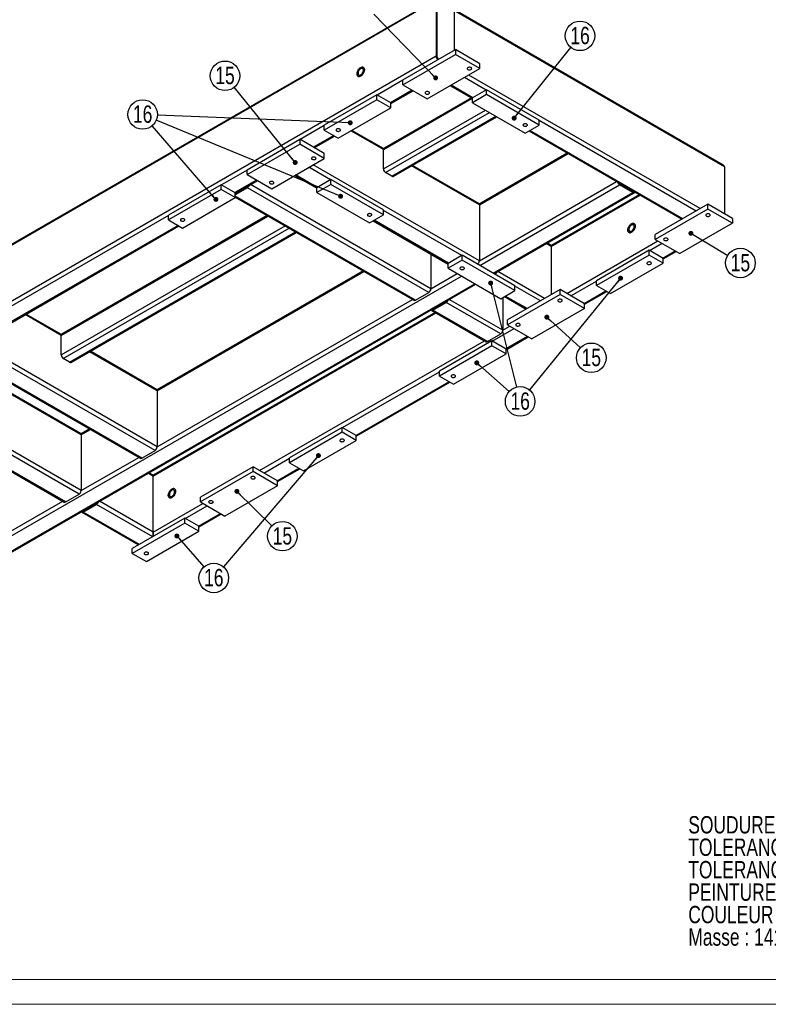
# Model space of a CAD drawing. Header units: millimetres. Extents: x 0 to 841, y 0 to 594.
# Tile 7 of 14: x 487 to 638, y 0 to 199. Entities that reach past the tile are written whole.
import ezdxf

# ---------------------------------------------------------------- set-up
doc = ezdxf.new("R2010")
doc.units = ezdxf.units.MM
doc.layers.add('NOTES', color=6, linetype='Continuous')
doc.layers.add('TRAIT-FORT', color=4, linetype='Continuous', lineweight=25)
doc.styles.add('SLDTEXTSTYLE0', font='TXT', dxfattribs={"width": 0.75})
doc.dimstyles.new('SLDDIMSTYLE2', dxfattribs={"dimtxt": 0.18, "dimasz": 1, "dimexe": 0, "dimexo": 0.0625, "dimgap": 0, "dimtad": 0, "dimtih": 1, "dimtoh": 1, "dimdec": 0, "dimrnd": 1e-09, "dimzin": 0, "dimdsep": 46, "dimtxsty": 'Standard', "dimblk1": 'DOT', "dimblk2": 'DOT', "dimsah": 1, "dimcen": 0.09, "dimadec": 0, "dimazin": 0, "dimtfac": 1, "dimtdec": 0, "dimtofl": 0, "dimtmove": 0, "dimatfit": 3, "dimldrblk": 'DOT', "dimfxl": 1, "dimfrac": 2, "dimtolj": 1, "dimtzin": 0, "dimarcsym": 0})

# ---------------------------------------------------------------- blocks, each defined once
blk = doc.blocks.new('SW_NOTE_0')
at = {"layer": 'NOTES', "color": 0, "char_height": 3.5, "attachment_point": 1, "style": 'SLDTEXTSTYLE0'}
for s, insert in [('SOUDURES :  A=3 CONTINUE ETANCHE', (0, 4.51)), ('TOLERANCE GENERALE : ± 1 mm', (0, -0.01)), ('TOLERANCE DE PLANEITE : ± 1 mm/m', (0, -4.54)), ('PEINTURE EPOXY EP: 60µ', (0, -9.07)), ('COULEUR : BLANC RAL 9010', (0, -13.59)), ('Masse : 141.56 Kg', (0, -18.12))]:
    blk.add_mtext(s, dxfattribs=dict(at, insert=insert))
blk = doc.blocks.new('SW_NOTE_23')
at = {"layer": 'NOTES', "color": 0}
blk.add_circle((2.56, -1.53), 2.98, dxfattribs=at)
at = {"layer": 'NOTES', "color": 0, "insert": (2.57, 0.28), "char_height": 3.5, "attachment_point": 2, "style": 'SLDTEXTSTYLE0'}
blk.add_mtext('15', dxfattribs=at)
blk = doc.blocks.new('_Dot')
at = {"color": 0, "linetype": 'ByBlock', "lineweight": -2}
blk.add_line((-0.5, 0), (-1, 0), dxfattribs=at)
at = {"color": 0, "linetype": 'ByBlock', "const_width": 0.5}
blk.add_lwpolyline([(-0.25, 0, 1), (0.25, 0, 1)], format="xyb", close=True, dxfattribs=at)
blk = doc.blocks.new('SW_NOTE_24')
at = {"layer": 'NOTES', "color": 0}
blk.add_circle((2.2, -2.01), 2.98, dxfattribs=at)
at = {"layer": 'NOTES', "color": 0, "insert": (2.21, -0.2), "char_height": 3.5, "attachment_point": 2, "style": 'SLDTEXTSTYLE0'}
blk.add_mtext('15', dxfattribs=at)
blk = doc.blocks.new('SW_NOTE_25')
at = {"layer": 'NOTES', "color": 0}
blk.add_circle((2.23, -1.98), 2.98, dxfattribs=at)
at = {"layer": 'NOTES', "color": 0, "insert": (2.24, -0.16), "char_height": 3.5, "attachment_point": 2, "style": 'SLDTEXTSTYLE0'}
blk.add_mtext('16', dxfattribs=at)
blk = doc.blocks.new('SW_NOTE_26')
at = {"layer": 'NOTES', "color": 0}
blk.add_circle((2.12, -2.09), 2.98, dxfattribs=at)
at = {"layer": 'NOTES', "color": 0, "insert": (2.13, -0.28), "char_height": 3.5, "attachment_point": 2, "style": 'SLDTEXTSTYLE0'}
blk.add_mtext('15', dxfattribs=at)
blk = doc.blocks.new('SW_NOTE_27')
at = {"layer": 'NOTES', "color": 0}
blk.add_circle((1.97, -2.24), 2.98, dxfattribs=at)
at = {"layer": 'NOTES', "color": 0, "insert": (1.98, -0.42), "char_height": 3.5, "attachment_point": 2, "style": 'SLDTEXTSTYLE0'}
blk.add_mtext('16', dxfattribs=at)
blk = doc.blocks.new('SW_NOTE_37')
at = {"layer": 'NOTES', "color": 0}
blk.add_circle((-1.88, 2.32), 2.98, dxfattribs=at)
at = {"layer": 'NOTES', "color": 0, "insert": (-1.87, 4.14), "char_height": 3.5, "attachment_point": 2, "style": 'SLDTEXTSTYLE0'}
blk.add_mtext('15', dxfattribs=at)
blk = doc.blocks.new('SW_NOTE_38')
at = {"layer": 'NOTES', "color": 0}
blk.add_circle((-1.95, 2.26), 2.98, dxfattribs=at)
at = {"layer": 'NOTES', "color": 0, "insert": (-1.94, 4.08), "char_height": 3.5, "attachment_point": 2, "style": 'SLDTEXTSTYLE0'}
blk.add_mtext('16', dxfattribs=at)
blk = doc.blocks.new('SW_NOTE_40')
at = {"layer": 'NOTES', "color": 0}
blk.add_circle((1.86, 2.33), 2.98, dxfattribs=at)
at = {"layer": 'NOTES', "color": 0, "insert": (1.87, 4.15), "char_height": 3.5, "attachment_point": 2, "style": 'SLDTEXTSTYLE0'}
blk.add_mtext('16', dxfattribs=at)

msp = doc.modelspace()

# ---------------------------------------------------------------- linework, layer by layer
at = {"lineweight": 18}
for p, q in [((836, 5), (5, 5)), ((841, 0), (0, 0))]:
    msp.add_line(p, q, dxfattribs=at)
at = {"layer": 'TRAIT-FORT', "lineweight": 25}
for p, q in [((570.98, 202.72), (364.99, 83.8)), ((571, 202.53), (571, 191.26)), ((570.86, 202.45), (364.74, 83.46)), ((570.86, 202.45), (570.86, 191.18)), ((628.74, 169.24), (574.54, 200.53)), ((574.54, 192.41), (574.54, 200.49)), ((628.98, 168.9), (574.54, 200.33)), ((570.86, 191.18), (364.74, 72.19)), ((564.14, 186.41), (574.75, 192.53)), ((564.14, 185.43), (574.75, 191.55)), ((571, 191.26), (570.86, 191.18)), ((574.75, 192.53), (574.75, 191.55)), ((579.7, 189.67), (574.75, 192.53)), ((579.7, 188.69), (574.75, 191.55)), ((569.09, 182.57), (579.7, 188.69)), ((579.7, 188.69), (579.7, 189.67)), ((580.97, 184.36), (576.59, 186.9)), ((624.11, 160.44), (577.44, 187.39)), ((564.14, 186.32), (558.98, 183.34)), ((564.14, 185.43), (564.14, 186.41)), ((564.14, 185.43), (569.09, 182.57)), ((573.73, 185.24), (578.21, 182.65)), ((578.28, 182.81), (573.9, 185.34)), ((558.91, 183.38), (548.3, 177.26)), ((558.91, 182.41), (558.91, 183.38)), ((561.74, 181.75), (558.91, 183.38)), ((560.24, 172.36), (578.14, 182.69)), ((577.97, 182.79), (560.36, 172.63)), ((566.05, 184.32), (561.67, 181.79)), ((561.74, 181.63), (566.23, 184.22)), ((581.04, 184.41), (578.21, 182.77)), ((581.04, 183.43), (578.21, 181.79)), ((578.21, 181.79), (578.21, 182.77)), ((581.04, 183.43), (581.04, 184.41)), ((591.65, 178.28), (581.04, 184.41)), ((591.65, 177.3), (581.04, 183.43)), ((558.91, 182.41), (548.3, 176.28)), ((551.13, 174.65), (561.74, 180.77)), ((561.74, 180.77), (558.91, 182.41)), ((561.74, 180.77), (561.74, 181.75)), ((578.21, 181.79), (588.82, 175.67)), ((560.24, 168.44), (580.79, 180.3)), ((560.66, 167.7), (581.64, 179.81)), ((561.93, 166.97), (582.92, 179.08)), ((562.23, 166.94), (583.09, 178.98)), ((548.3, 177.18), (543.44, 174.37)), ((548.3, 176.28), (548.3, 177.26)), ((588.82, 175.67), (591.65, 177.3)), ((591.65, 177.3), (591.65, 178.28)), ((623.26, 159.95), (591.65, 178.2)), ((550.21, 175.18), (546.13, 172.82)), ((546.31, 172.72), (550.39, 175.08)), ((548.3, 176.28), (551.13, 174.65)), ((560.24, 172.36), (553.7, 176.13)), ((560.28, 172.54), (553.87, 176.23)), ((589.56, 176.1), (620.39, 158.3)), ((620.57, 158.4), (589.74, 176.2)), ((532.77, 168.29), (543.37, 174.42)), ((532.77, 167.31), (543.37, 173.44)), ((543.37, 174.42), (543.37, 173.44)), ((548.32, 171.56), (543.37, 174.42)), ((548.32, 170.58), (543.37, 173.44)), ((548.32, 170.58), (548.32, 171.56)), ((560.24, 168.44), (560.24, 172.36)), ((597.31, 171.63), (579.54, 161.37)), ((579.58, 161.19), (597.48, 171.53)), ((537.72, 164.46), (548.32, 170.58)), ((549.6, 166.25), (545.21, 168.78)), ((579.58, 149.92), (546.06, 169.27)), ((579.58, 161.19), (565.93, 169.07)), ((579.45, 161.47), (566.1, 169.17)), ((628.98, 168.9), (628.98, 159.42)), ((532.77, 168.21), (527.6, 165.23)), ((532.77, 167.31), (532.77, 168.29)), ((532.77, 167.31), (537.72, 164.46)), ((542.35, 167.13), (546.84, 164.54)), ((546.91, 164.7), (542.52, 167.23)), ((561.93, 166.97), (560.66, 167.7)), ((527.53, 165.27), (516.93, 159.15)), ((527.53, 164.29), (527.53, 165.27)), ((530.36, 163.64), (527.53, 165.27)), ((534.68, 166.21), (530.29, 163.68)), ((530.36, 163.52), (534.85, 166.11)), ((530.36, 163.48), (532.83, 164.9)), ((569.81, 144.29), (533.43, 165.29)), ((549.67, 166.29), (546.84, 164.66)), ((549.67, 165.31), (546.84, 163.68)), ((549.67, 165.31), (549.67, 166.29)), ((560.27, 160.17), (549.67, 166.29)), ((560.27, 159.19), (549.67, 165.31)), ((579.58, 149.92), (607.24, 165.89)), ((579.65, 148.98), (607.84, 165.26)), ((610.53, 163.95), (607.84, 165.51)), ((610.53, 163.71), (607.84, 165.26)), ((527.53, 164.29), (516.93, 158.17)), ((530.36, 162.66), (527.53, 164.29)), ((532.83, 164.65), (530.36, 163.23)), ((530.36, 162.66), (530.36, 163.64)), ((566.7, 142), (530.36, 162.98)), ((569.39, 143.55), (532.83, 164.65)), ((546.84, 163.68), (546.84, 164.66)), ((546.84, 163.68), (557.44, 157.56)), ((582.33, 147.43), (610.53, 163.71)), ((582.51, 147.33), (610.83, 163.68)), ((611.8, 163.26), (594.03, 153)), ((594.07, 152.82), (611.98, 163.16)), ((610.53, 163.95), (610.57, 163.98)), ((519.76, 156.54), (530.36, 162.66)), ((530.36, 162.77), (566.4, 141.97)), ((579.58, 161.19), (579.58, 149.92)), ((625.66, 161.34), (615.05, 155.22)), ((625.66, 160.36), (625.66, 161.34)), ((630.61, 158.48), (625.66, 161.34)), ((516.93, 159.07), (479.01, 137.18)), ((495.29, 134.86), (537, 158.94)), ((536.82, 159.04), (495.41, 135.14)), ((516.93, 158.17), (516.93, 159.15)), ((557.44, 157.56), (560.27, 159.19)), ((560.27, 159.19), (560.27, 160.17)), ((576.04, 150.98), (560.27, 160.09)), ((625.66, 160.36), (615.05, 154.24)), ((630.61, 157.5), (625.66, 160.36)), ((518.84, 157.07), (481.69, 135.63)), ((481.76, 135.46), (519.01, 156.97)), ((495.29, 130.94), (540.4, 156.98)), ((516.93, 158.17), (519.76, 156.54)), ((558.19, 157.99), (573.28, 149.27)), ((573.35, 149.43), (558.36, 158.09)), ((630.61, 157.5), (620, 151.38)), ((630.61, 158.48), (630.61, 157.5)), ((495.71, 130.21), (541.24, 156.49)), ((496.99, 129.47), (542.52, 155.76)), ((497.29, 129.44), (542.69, 155.66)), ((615.05, 154.24), (615.05, 155.22)), ((594.07, 152.82), (593.05, 153.42)), ((593.95, 153.1), (593.22, 153.52)), ((597.18, 143.35), (615.55, 153.95)), ((613.87, 152.01), (616.4, 153.46)), ((615.05, 154.24), (620, 151.38)), ((569.81, 151.28), (569.81, 144.29)), ((576.11, 151.03), (573.28, 149.39)), ((576.11, 150.05), (576.11, 151.03)), ((586.72, 144.9), (576.11, 151.03)), ((594.07, 152.82), (594.07, 143.11)), ((613.8, 152.05), (603.19, 145.92)), ((613.8, 151.07), (603.19, 144.94)), ((613.8, 151.07), (613.8, 152.05)), ((616.63, 150.41), (613.8, 152.05)), ((616.63, 149.43), (613.8, 151.07)), ((616.56, 150.45), (619.08, 151.91)), ((616.63, 150.29), (619.26, 151.81)), ((576.11, 150.05), (573.28, 148.41)), ((573.28, 148.41), (573.28, 149.39)), ((586.72, 143.92), (576.11, 150.05)), ((606.02, 143.31), (616.63, 149.43)), ((616.63, 149.43), (616.63, 150.41)), ((556.16, 147.88), (514.59, 123.88)), ((514.63, 123.7), (556.34, 147.78)), ((569.81, 144.29), (575.12, 147.35)), ((573.28, 148.41), (583.89, 142.29)), ((582.55, 147.31), (582.69, 147.39)), ((592.73, 142.33), (583.29, 147.78)), ((458.64, 79.13), (575.97, 146.86)), ((461.33, 77.58), (578.66, 145.31)), ((461.63, 77.55), (578.83, 145.21)), ((598.03, 142.86), (603.19, 145.84)), ((603.19, 144.94), (603.19, 145.92)), ((603.19, 144.94), (606.02, 143.31)), ((566.7, 142), (569.39, 143.55)), ((583.89, 142.29), (586.72, 143.92)), ((595.84, 144.13), (585.23, 138)), ((595.84, 143.15), (585.23, 137.02)), ((586.72, 143.92), (586.72, 144.9)), ((591.88, 141.84), (586.72, 144.82)), ((595.84, 143.15), (595.84, 144.13)), ((600.79, 141.27), (595.84, 144.13)), ((600.79, 140.29), (595.84, 143.15)), ((600.72, 141.31), (605.1, 143.84)), ((600.79, 141.15), (605.28, 143.74)), ((514.63, 112.43), (566.1, 142.14)), ((570.23, 140.2), (572.92, 141.75)), ((570.23, 139.96), (572.92, 141.51)), ((583.88, 135.18), (572.92, 141.51)), ((584.31, 135.92), (573.52, 142.14)), ((584.31, 142.53), (584.31, 135.92)), ((584.63, 142.72), (589.02, 140.19)), ((589.19, 140.29), (584.81, 142.82)), ((600.79, 140.29), (600.79, 141.27)), ((495.29, 134.86), (488.01, 139.07)), ((495.33, 135.04), (488.18, 139.17)), ((570.66, 139.51), (513.8, 106.68)), ((513.8, 106.48), (570.84, 139.41)), ((569.93, 139.93), (580.9, 133.6)), ((570.23, 140.2), (570.2, 140.22)), ((581.2, 133.63), (570.23, 139.96)), ((600.79, 140.29), (590.18, 134.17)), ((585.23, 137.02), (585.23, 138)), ((585.23, 137.02), (590.18, 134.17)), ((581.2, 133.63), (583.88, 135.18)), ((582.19, 133.72), (586.58, 136.25)), ((584.31, 135.92), (585.73, 136.74)), ((495.29, 130.94), (495.29, 134.86)), ((535.29, 107.62), (580.6, 133.77)), ((582.12, 133.76), (571.52, 127.64)), ((582.12, 132.78), (582.12, 133.76)), ((584.95, 132.13), (582.12, 133.76)), ((584.88, 132.17), (589.26, 134.7)), ((584.95, 132), (589.44, 134.6)), ((514.21, 111.7), (478.14, 132.51)), ((514.63, 112.43), (478.99, 133)), ((514.63, 123.7), (500.98, 131.58)), ((514.51, 123.97), (501.16, 131.68)), ((582.12, 132.78), (571.52, 126.66)), ((574.34, 125.02), (584.95, 131.15)), ((584.95, 131.15), (582.12, 132.78)), ((584.95, 131.15), (584.95, 132.13)), ((499.3, 114.85), (473.42, 129.79)), ((499.18, 115.12), (473.6, 129.89)), ((475.28, 130.86), (511.22, 110.11)), ((511.52, 110.14), (475.46, 130.96)), ((496.99, 129.47), (495.71, 130.21)), ((551.98, 116.28), (571.52, 127.55)), ((571.52, 126.66), (571.52, 127.64)), ((554.67, 114.73), (573.42, 125.55)), ((554.74, 114.56), (573.6, 125.45)), ((571.52, 126.66), (574.34, 125.02)), ((514.63, 123.7), (514.63, 112.43)), ((499.3, 103.58), (465.78, 122.93)), ((500.98, 116.02), (499.26, 115.03)), ((499.3, 114.85), (501.16, 115.92)), ((551.91, 116.32), (541.3, 110.19)), ((551.91, 115.34), (541.3, 109.21)), ((551.91, 115.34), (551.91, 116.32)), ((554.74, 114.68), (551.91, 116.32)), ((554.74, 113.7), (551.91, 115.34)), ((498.88, 102.85), (480, 113.75)), ((499.3, 114.85), (499.3, 103.58)), ((544.13, 107.58), (554.74, 113.7)), ((554.74, 113.7), (554.74, 114.68)), ((477.91, 111.64), (495.89, 101.27)), ((496.19, 101.3), (478.09, 111.75)), ((511.52, 110.14), (514.21, 111.7)), ((499.3, 103.58), (510.92, 110.29)), ((536.14, 107.13), (541.3, 110.11)), ((541.3, 109.21), (541.3, 110.19)), ((541.3, 109.21), (544.13, 107.58)), ((533.95, 108.4), (523.34, 102.27)), ((533.95, 107.42), (523.34, 101.29)), ((533.95, 107.42), (533.95, 108.4)), ((538.9, 105.54), (533.95, 108.4)), ((538.9, 104.56), (533.95, 107.42)), ((538.83, 105.58), (543.21, 108.11)), ((538.9, 105.42), (543.39, 108.01)), ((513.8, 106.48), (512.77, 107.07)), ((513.8, 106.68), (512.95, 107.17)), ((513.8, 106.68), (513.8, 106.48)), ((513.8, 106.48), (513.8, 106.68)), ((513.8, 95.21), (513.8, 106.48)), ((538.9, 104.56), (538.9, 105.54)), ((538.9, 104.56), (528.29, 98.44)), ((458.22, 79.86), (495.59, 101.44)), ((496.19, 101.3), (498.88, 102.85)), ((513.8, 95.21), (503.01, 101.44)), ((523.34, 101.29), (523.34, 102.27)), ((523.34, 101.29), (528.29, 98.44)), ((499.73, 99.5), (499.69, 99.52)), ((499.73, 99.5), (502.41, 101.05)), ((499.73, 99.25), (502.41, 100.81)), ((513.73, 94.27), (502.41, 100.81)), ((513.8, 95.21), (523.84, 101.01)), ((520.3, 97.99), (524.69, 100.52)), ((499.43, 99.22), (510.86, 92.62)), ((511.04, 92.72), (499.73, 99.25)), ((520.23, 98.03), (509.62, 91.91)), ((520.23, 97.05), (520.23, 98.03)), ((523.06, 96.4), (520.23, 98.03)), ((522.99, 96.44), (527.37, 98.97)), ((523.06, 96.28), (527.55, 98.87)), ((520.23, 97.05), (509.62, 90.93)), ((512.45, 89.29), (523.06, 95.42)), ((523.06, 95.42), (520.23, 97.05)), ((523.06, 95.42), (523.06, 96.4)), ((513.8, 95.21), (513.8, 94.31)), ((513.8, 94.31), (513.8, 95.21)), ((509.62, 90.93), (509.62, 91.91)), ((509.62, 90.93), (512.45, 89.29))]:
    msp.add_line(p, q, dxfattribs=at)
at = {"layer": 'TRAIT-FORT', "lineweight": 25, "flags": 128}
for points in [[(554.92, 187.61), (554.93, 187.46), (554.97, 187.33), (555.03, 187.22), (555.11, 187.14), (555.21, 187.1), (555.33, 187.08), (555.45, 187.1), (555.59, 187.15), (555.73, 187.22), (555.86, 187.33), (555.99, 187.46), (556.11, 187.61), (556.21, 187.78), (556.29, 187.95), (556.35, 188.13), (556.39, 188.3), (556.4, 188.47), (556.39, 188.62), (556.35, 188.75), (556.29, 188.85), (556.21, 188.93), (556.11, 188.98), (555.99, 189), (555.86, 188.98), (555.73, 188.93), (555.59, 188.85), (555.45, 188.75), (555.33, 188.62), (555.21, 188.46), (555.11, 188.3), (555.03, 188.13), (554.97, 187.95), (554.93, 187.78), (554.92, 187.61)], [(555.66, 188.9), (555.79, 188.96), (555.93, 188.99), (556.05, 188.99), (556.16, 188.96), (556.25, 188.9), (556.32, 188.81), (556.37, 188.69), (556.4, 188.55), (556.4, 188.39), (556.37, 188.22), (556.32, 188.04), (556.25, 187.86), (556.16, 187.69), (556.05, 187.54), (555.93, 187.39), (555.79, 187.28), (555.66, 187.18), (555.52, 187.12), (555.39, 187.09), (555.27, 187.08), (555.16, 187.12), (555.06, 187.18), (554.99, 187.27), (554.94, 187.39), (554.92, 187.53), (554.92, 187.69), (554.94, 187.86), (554.99, 188.04), (555.06, 188.21), (555.16, 188.38), (555.27, 188.54), (555.39, 188.68), (555.52, 188.8), (555.66, 188.9)], [(555.13, 187.73), (555.14, 187.61), (555.18, 187.5), (555.24, 187.42), (555.31, 187.37), (555.41, 187.35), (555.52, 187.37), (555.63, 187.41), (555.74, 187.48), (555.85, 187.58), (555.96, 187.7), (556.04, 187.84), (556.11, 187.99), (556.16, 188.13), (556.19, 188.28), (556.19, 188.41), (556.16, 188.52), (556.11, 188.62), (556.04, 188.68), (555.96, 188.72), (555.85, 188.72), (555.74, 188.69), (555.63, 188.63), (555.52, 188.55), (555.41, 188.44), (555.31, 188.31), (555.24, 188.17), (555.18, 188.02), (555.14, 187.87), (555.13, 187.73)], [(577.26, 188.51), (577.36, 188.46), (577.48, 188.44), (577.61, 188.43), (577.73, 188.45), (577.85, 188.48), (577.94, 188.54), (578, 188.6), (578.03, 188.67), (578.02, 188.75), (577.97, 188.82), (577.9, 188.88), (577.79, 188.92), (577.67, 188.95), (577.55, 188.95), (577.42, 188.93), (577.31, 188.9), (577.22, 188.85), (577.16, 188.78), (577.13, 188.71), (577.14, 188.64), (577.18, 188.57), (577.26, 188.51)], [(568.77, 183.61), (568.88, 183.56), (569, 183.54), (569.12, 183.53), (569.25, 183.55), (569.36, 183.59), (569.45, 183.64), (569.51, 183.7), (569.54, 183.77), (569.53, 183.85), (569.49, 183.92), (569.41, 183.98), (569.31, 184.02), (569.19, 184.05), (569.06, 184.05), (568.94, 184.04), (568.82, 184), (568.73, 183.95), (568.67, 183.88), (568.64, 183.81), (568.65, 183.74), (568.7, 183.67), (568.77, 183.61)], [(588.5, 177.12), (588.6, 177.07), (588.72, 177.05), (588.85, 177.04), (588.98, 177.06), (589.09, 177.09), (589.18, 177.15), (589.24, 177.21), (589.27, 177.28), (589.26, 177.36), (589.22, 177.43), (589.14, 177.49), (589.04, 177.53), (588.92, 177.56), (588.79, 177.56), (588.66, 177.55), (588.55, 177.51), (588.46, 177.46), (588.4, 177.39), (588.37, 177.32), (588.38, 177.25), (588.43, 177.18), (588.5, 177.12)], [(551.45, 176.1), (551.53, 176.16), (551.57, 176.23), (551.58, 176.3), (551.55, 176.37), (551.49, 176.44), (551.4, 176.49), (551.29, 176.53), (551.16, 176.54), (551.04, 176.54), (550.92, 176.51), (550.81, 176.47), (550.74, 176.41), (550.69, 176.34), (550.68, 176.26), (550.71, 176.19), (550.77, 176.13), (550.86, 176.07), (550.97, 176.04), (551.1, 176.02), (551.23, 176.03), (551.35, 176.05), (551.45, 176.1)], [(545.88, 170.39), (545.99, 170.35), (546.11, 170.32), (546.23, 170.32), (546.36, 170.33), (546.47, 170.37), (546.56, 170.42), (546.62, 170.49), (546.65, 170.56), (546.64, 170.63), (546.6, 170.7), (546.52, 170.76), (546.42, 170.81), (546.3, 170.83), (546.17, 170.84), (546.04, 170.82), (545.93, 170.79), (545.84, 170.73), (545.78, 170.67), (545.75, 170.6), (545.76, 170.52), (545.81, 170.45), (545.88, 170.39)], [(537.4, 165.5), (537.5, 165.45), (537.62, 165.43), (537.75, 165.42), (537.87, 165.44), (537.99, 165.47), (538.08, 165.52), (538.14, 165.59), (538.16, 165.66), (538.16, 165.74), (538.11, 165.8), (538.03, 165.86), (537.93, 165.91), (537.81, 165.93), (537.68, 165.94), (537.56, 165.92), (537.45, 165.89), (537.36, 165.84), (537.29, 165.77), (537.27, 165.7), (537.28, 165.62), (537.32, 165.56), (537.4, 165.5)], [(557.13, 159.01), (557.23, 158.96), (557.35, 158.94), (557.48, 158.93), (557.6, 158.95), (557.71, 158.98), (557.8, 159.03), (557.87, 159.1), (557.89, 159.17), (557.88, 159.24), (557.84, 159.31), (557.76, 159.37), (557.66, 159.42), (557.54, 159.44), (557.41, 159.45), (557.29, 159.43), (557.17, 159.4), (557.08, 159.35), (557.02, 159.28), (557, 159.21), (557, 159.13), (557.05, 159.06), (557.13, 159.01)], [(625.34, 158.95), (625.45, 158.91), (625.57, 158.88), (625.69, 158.88), (625.82, 158.89), (625.93, 158.93), (626.02, 158.98), (626.08, 159.05), (626.11, 159.12), (626.1, 159.19), (626.06, 159.26), (625.98, 159.32), (625.88, 159.37), (625.76, 159.39), (625.63, 159.4), (625.5, 159.38), (625.39, 159.35), (625.3, 159.29), (625.24, 159.23), (625.21, 159.16), (625.22, 159.08), (625.27, 159.01), (625.34, 158.95)], [(520.07, 157.99), (520.15, 158.04), (520.2, 158.11), (520.2, 158.19), (520.18, 158.26), (520.12, 158.32), (520.03, 158.38), (519.91, 158.41), (519.79, 158.43), (519.66, 158.42), (519.54, 158.4), (519.44, 158.35), (519.36, 158.29), (519.32, 158.22), (519.31, 158.15), (519.33, 158.08), (519.4, 158.01), (519.49, 157.96), (519.6, 157.93), (519.72, 157.91), (519.85, 157.92), (519.97, 157.94), (520.07, 157.99)], [(610.25, 157.38), (610.11, 157.29), (609.98, 157.17), (609.86, 157.03), (609.75, 156.87), (609.65, 156.7), (609.58, 156.52), (609.53, 156.35), (609.51, 156.18), (609.51, 156.02), (609.53, 155.88), (609.58, 155.76), (609.65, 155.67), (609.75, 155.6), (609.86, 155.57), (609.98, 155.57), (610.11, 155.6), (610.25, 155.67), (610.38, 155.76), (610.51, 155.88), (610.64, 156.02), (610.75, 156.18), (610.84, 156.35), (610.91, 156.53), (610.96, 156.7), (610.99, 156.87), (610.99, 157.03), (610.96, 157.17), (610.91, 157.29), (610.84, 157.38), (610.75, 157.45), (610.64, 157.48), (610.51, 157.48), (610.38, 157.45), (610.25, 157.38)], [(610.25, 157.38), (610.38, 157.45), (610.51, 157.48), (610.64, 157.48), (610.75, 157.45), (610.84, 157.38), (610.91, 157.29), (610.96, 157.17), (610.99, 157.03), (610.99, 156.87), (610.96, 156.7), (610.91, 156.53), (610.84, 156.35), (610.75, 156.18), (610.64, 156.02), (610.51, 155.88), (610.38, 155.76), (610.25, 155.67), (610.11, 155.6), (609.98, 155.57), (609.86, 155.57), (609.75, 155.6), (609.65, 155.67), (609.58, 155.76), (609.53, 155.88), (609.51, 156.02), (609.51, 156.18), (609.53, 156.35), (609.58, 156.52), (609.65, 156.7), (609.75, 156.87), (609.86, 157.03), (609.98, 157.17), (610.11, 157.29), (610.25, 157.38)], [(610.25, 157.14), (610.13, 157.06), (610.02, 156.95), (609.92, 156.83), (609.84, 156.69), (609.78, 156.54), (609.73, 156.39), (609.72, 156.25), (609.72, 156.12), (609.75, 156.02), (609.81, 155.93), (609.88, 155.87), (609.97, 155.84), (610.08, 155.85), (610.19, 155.88), (610.3, 155.95), (610.42, 156.04), (610.52, 156.16), (610.61, 156.29), (610.68, 156.44), (610.74, 156.58), (610.77, 156.73), (610.78, 156.86), (610.76, 156.98), (610.71, 157.08), (610.65, 157.16), (610.57, 157.2), (610.47, 157.21), (610.36, 157.19), (610.25, 157.14)], [(616.86, 154.06), (616.96, 154.01), (617.08, 153.99), (617.21, 153.98), (617.33, 154), (617.45, 154.03), (617.54, 154.08), (617.6, 154.15), (617.62, 154.22), (617.62, 154.29), (617.57, 154.36), (617.49, 154.42), (617.39, 154.47), (617.27, 154.49), (617.14, 154.5), (617.02, 154.48), (616.91, 154.45), (616.82, 154.39), (616.75, 154.33), (616.73, 154.26), (616.74, 154.18), (616.78, 154.11), (616.86, 154.06)], [(613.48, 149.25), (613.59, 149.21), (613.71, 149.18), (613.83, 149.17), (613.96, 149.19), (614.07, 149.23), (614.16, 149.28), (614.22, 149.34), (614.25, 149.41), (614.24, 149.49), (614.2, 149.56), (614.12, 149.62), (614.02, 149.66), (613.9, 149.69), (613.77, 149.69), (613.64, 149.68), (613.53, 149.64), (613.44, 149.59), (613.38, 149.52), (613.35, 149.45), (613.36, 149.38), (613.41, 149.31), (613.48, 149.25)], [(575.79, 148.23), (575.9, 148.18), (576.02, 148.16), (576.14, 148.15), (576.27, 148.17), (576.38, 148.2), (576.47, 148.26), (576.53, 148.32), (576.56, 148.39), (576.55, 148.47), (576.51, 148.54), (576.43, 148.6), (576.33, 148.64), (576.21, 148.67), (576.08, 148.67), (575.95, 148.66), (575.84, 148.62), (575.75, 148.57), (575.69, 148.5), (575.66, 148.43), (575.67, 148.36), (575.72, 148.29), (575.79, 148.23)], [(595.52, 141.74), (595.62, 141.69), (595.74, 141.67), (595.87, 141.66), (596, 141.68), (596.11, 141.71), (596.2, 141.77), (596.26, 141.83), (596.29, 141.9), (596.28, 141.98), (596.24, 142.05), (596.16, 142.11), (596.06, 142.15), (595.94, 142.18), (595.81, 142.18), (595.68, 142.17), (595.57, 142.13), (595.48, 142.08), (595.42, 142.01), (595.39, 141.94), (595.4, 141.87), (595.45, 141.8), (595.52, 141.74)], [(587.04, 136.84), (587.14, 136.8), (587.26, 136.77), (587.39, 136.76), (587.51, 136.78), (587.62, 136.82), (587.72, 136.87), (587.78, 136.93), (587.8, 137.01), (587.79, 137.08), (587.75, 137.15), (587.67, 137.21), (587.57, 137.25), (587.45, 137.28), (587.32, 137.28), (587.2, 137.27), (587.09, 137.23), (586.99, 137.18), (586.93, 137.11), (586.91, 137.04), (586.92, 136.97), (586.96, 136.9), (587.04, 136.84)], [(574.66, 126.47), (574.74, 126.53), (574.78, 126.6), (574.79, 126.67), (574.77, 126.75), (574.7, 126.81), (574.61, 126.86), (574.5, 126.9), (574.38, 126.91), (574.25, 126.91), (574.13, 126.88), (574.03, 126.84), (573.95, 126.78), (573.9, 126.71), (573.9, 126.64), (573.92, 126.56), (573.98, 126.5), (574.07, 126.45), (574.19, 126.41), (574.31, 126.4), (574.44, 126.4), (574.56, 126.43), (574.66, 126.47)], [(551.59, 113.52), (551.69, 113.48), (551.81, 113.45), (551.94, 113.45), (552.07, 113.46), (552.18, 113.5), (552.27, 113.55), (552.33, 113.61), (552.36, 113.69), (552.35, 113.76), (552.3, 113.83), (552.23, 113.89), (552.13, 113.93), (552.01, 113.96), (551.88, 113.96), (551.75, 113.95), (551.64, 113.91), (551.55, 113.86), (551.49, 113.8), (551.46, 113.72), (551.47, 113.65), (551.51, 113.58), (551.59, 113.52)], [(533.63, 106.01), (533.73, 105.97), (533.85, 105.94), (533.98, 105.93), (534.11, 105.95), (534.22, 105.99), (534.31, 106.04), (534.37, 106.1), (534.4, 106.17), (534.39, 106.25), (534.34, 106.32), (534.27, 106.38), (534.16, 106.42), (534.04, 106.45), (533.92, 106.45), (533.79, 106.44), (533.68, 106.4), (533.59, 106.35), (533.53, 106.28), (533.5, 106.21), (533.51, 106.14), (533.55, 106.07), (533.63, 106.01)], [(517.61, 103.91), (517.75, 103.97), (517.88, 104.01), (518.01, 104.01), (518.12, 103.97), (518.21, 103.91), (518.28, 103.82), (518.33, 103.7), (518.35, 103.56), (518.35, 103.4), (518.33, 103.23), (518.28, 103.05), (518.21, 102.88), (518.12, 102.71), (518.01, 102.55), (517.88, 102.41), (517.75, 102.29), (517.61, 102.19), (517.48, 102.13), (517.35, 102.1), (517.22, 102.1), (517.11, 102.13), (517.02, 102.19), (516.95, 102.29), (516.9, 102.4), (516.88, 102.55), (516.88, 102.7), (516.9, 102.87), (516.95, 103.05), (517.02, 103.23), (517.11, 103.4), (517.22, 103.55), (517.35, 103.7), (517.48, 103.82), (517.61, 103.91)], [(517.61, 103.91), (517.48, 103.82), (517.35, 103.7), (517.22, 103.55), (517.11, 103.4), (517.02, 103.23), (516.95, 103.05), (516.9, 102.87), (516.88, 102.7), (516.88, 102.55), (516.9, 102.4), (516.95, 102.29), (517.02, 102.19), (517.11, 102.13), (517.22, 102.1), (517.35, 102.1), (517.48, 102.13), (517.61, 102.19), (517.75, 102.29), (517.88, 102.41), (518.01, 102.55), (518.12, 102.71), (518.21, 102.88), (518.28, 103.05), (518.33, 103.23), (518.35, 103.4), (518.35, 103.56), (518.33, 103.7), (518.28, 103.82), (518.21, 103.91), (518.12, 103.97), (518.01, 104.01), (517.88, 104.01), (517.75, 103.97), (517.61, 103.91)], [(517.61, 103.66), (517.5, 103.58), (517.39, 103.48), (517.29, 103.35), (517.21, 103.21), (517.15, 103.07), (517.1, 102.92), (517.09, 102.78), (517.09, 102.65), (517.12, 102.54), (517.18, 102.45), (517.25, 102.4), (517.34, 102.37), (517.45, 102.37), (517.56, 102.41), (517.67, 102.48), (517.78, 102.57), (517.89, 102.68), (517.98, 102.82), (518.05, 102.96), (518.11, 103.11), (518.14, 103.25), (518.14, 103.39), (518.13, 103.51), (518.08, 103.61), (518.02, 103.68), (517.94, 103.72), (517.84, 103.74), (517.73, 103.72), (517.61, 103.66)], [(525.15, 101.11), (525.25, 101.07), (525.37, 101.04), (525.5, 101.04), (525.62, 101.05), (525.73, 101.09), (525.82, 101.14), (525.89, 101.2), (525.91, 101.28), (525.9, 101.35), (525.86, 101.42), (525.78, 101.48), (525.68, 101.52), (525.56, 101.55), (525.43, 101.55), (525.31, 101.54), (525.19, 101.5), (525.1, 101.45), (525.04, 101.39), (525.01, 101.31), (525.02, 101.24), (525.07, 101.17), (525.15, 101.11)], [(512.77, 90.74), (512.85, 90.8), (512.89, 90.87), (512.9, 90.95), (512.87, 91.02), (512.81, 91.08), (512.72, 91.13), (512.61, 91.17), (512.49, 91.19), (512.36, 91.18), (512.24, 91.15), (512.13, 91.11), (512.06, 91.05), (512.01, 90.98), (512, 90.91), (512.03, 90.84), (512.09, 90.77), (512.18, 90.72), (512.3, 90.68), (512.42, 90.67), (512.55, 90.67), (512.67, 90.7), (512.77, 90.74)]]:
    msp.add_lwpolyline(points, dxfattribs=at)
at = {"layer": 'TRAIT-FORT', "lineweight": 25}
for centre, radius, start, end in [((571.8, 191.23), 0.937, 182.8842, 231.9728), ((571.94, 191.31), 0.937, 182.8842, 231.9728), ((560.52, 172.39), 0.288, 124.0564, 187.2558), ((561.16, 168.48), 0.922, 182.6055, 237.3945), ((562.11, 167.21), 0.302, 234.3824, 294.3071), ((532.33, 165.44), 0.928, 302.6962, 343.029), ((532.61, 165.25), 0.414, 301.6608, 324.2411), ((608.34, 166.04), 0.928, 196.971, 237.3038), ((608.06, 165.86), 0.414, 215.7589, 238.3392), ((610.62, 164.09), 0.166, 235.8385, 278.9469), ((610.69, 163.91), 0.259, 230.2915, 328.5442), ((579.28, 161.22), 0.296, 353.7012, 54.9867), ((593.78, 152.86), 0.296, 353.7012, 54.9867), ((578.64, 149.97), 0.937, 308.0272, 357.1158), ((582.47, 147.75), 0.414, 301.6608, 324.2411), ((582.16, 147.94), 0.958, 308.3075, 342.6614), ((568.89, 144.33), 0.922, 302.6055, 357.3945), ((566.52, 142.24), 0.302, 245.6929, 305.6176), ((572.42, 142.29), 0.928, 302.6962, 343.029), ((572.7, 142.11), 0.414, 301.6608, 324.2411), ((570.07, 140.16), 0.259, 211.4558, 309.7085), ((570.14, 140.34), 0.166, 261.0531, 304.1615), ((495.58, 134.9), 0.288, 124.0564, 187.2558), ((583.39, 135.96), 0.922, 302.6055, 357.3945), ((581.02, 133.88), 0.302, 245.6929, 305.6176), ((496.21, 130.99), 0.922, 182.6055, 237.3945), ((497.16, 129.72), 0.302, 234.3824, 294.3071), ((514.34, 123.73), 0.296, 353.7012, 54.9867), ((499.01, 114.88), 0.296, 353.7012, 54.9867), ((513.71, 112.47), 0.922, 302.6055, 357.3945), ((511.34, 110.39), 0.302, 245.6929, 305.6176), ((498.38, 103.62), 0.922, 302.6055, 357.3945), ((496.01, 101.54), 0.302, 245.6929, 305.6176), ((501.91, 101.59), 0.928, 302.6962, 343.029), ((499.56, 99.45), 0.259, 211.4558, 309.7085), ((499.63, 99.64), 0.166, 261.0531, 304.1615), ((502.19, 101.4), 0.414, 301.6608, 324.2411)]:
    msp.add_arc(centre, radius, start, end, dxfattribs=at)
msp.add_ellipse((628.14, 168.9), major_axis=(0.849, 0), ratio=0.577382, start_param=0, end_param=0.785479, dxfattribs=at)

# ---------------------------------------------------------------- block references
at = {"layer": 'NOTES'}
for name, p in [('SW_NOTE_40', (598.01, 192.95)), ('SW_NOTE_37', (530.18, 184.91)), ('SW_NOTE_38', (513.65, 177.17)), ('SW_NOTE_23', (629.64, 151.02)), ('SW_NOTE_24', (599.94, 132.38)), ('SW_NOTE_25', (585.57, 123.55)), ('SW_NOTE_26', (537.75, 96.49)), ('SW_NOTE_27', (524.07, 88.21)), ('SW_NOTE_0', (621.7, 33.44))]:
    msp.add_blockref(name, p, dxfattribs=at)

# ---------------------------------------------------------------- leaders
for points in [[(570.77, 186.82), (558.3, 199.67)], [(586.59, 178.69), (598.01, 192.95)], [(542.46, 169.75), (530.18, 184.91)], [(553.55, 177.76), (514.68, 179.31)], [(526.48, 162.31), (513.65, 177.17)], [(551.61, 162.94), (514.45, 178.29)], [(622.22, 155.47), (629.64, 151.02)], [(581.85, 145.43), (587.08, 124.46)], [(608.05, 146.42), (589.68, 123.88)], [(593.18, 138.57), (599.94, 132.38)], [(579.05, 129.35), (585.57, 123.55)], [(547.14, 110.65), (527.98, 88.23)], [(530.71, 103.43), (537.75, 96.49)], [(518.6, 94.44), (524.07, 88.21)]]:
    msp.add_leader(points, dimstyle='SLDDIMSTYLE2', dxfattribs=at)

doc.saveas('drawing.dxf')
